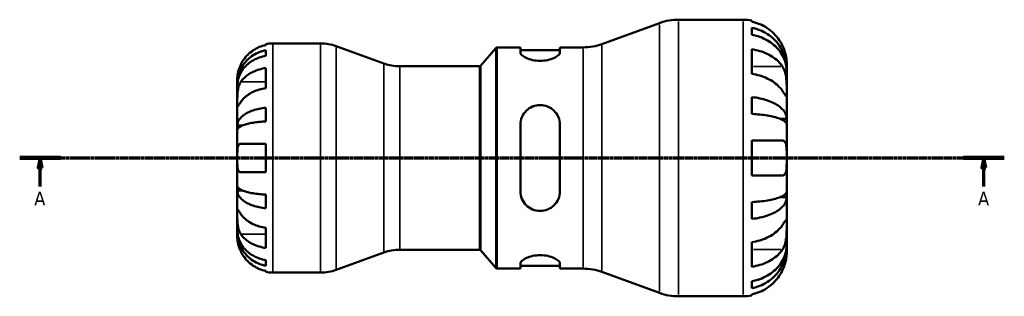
# Model space of a CAD drawing. Header units: millimetres. Extents: x 0 to 905, y 0 to 594.
# Tile 3 of 7: x 275 to 524, y 229 to 299. Entities that reach past the tile are written whole.
import ezdxf

# ---------------------------------------------------------------- set-up
doc = ezdxf.new("R2010")
doc.units = ezdxf.units.MM
doc.linetypes.add('CHAIN', pattern=[0.7087, 0.4724, -0.0591, 0.1181, -0.0591])
for name, color, linetype, lineweight in [('Section Line (ISO)', 7, 'CHAIN', 70), ('Visible (ISO)', 7, 'Continuous', 50), ('Visible Narrow (ISO)', 7, 'Continuous', 35)]:
    doc.layers.add(name, color=color, linetype=linetype, lineweight=lineweight)
doc.styles.add('Label Text (ISO)', font='tahoma.ttf')

# ---------------------------------------------------------------- blocks, each defined once
blk = doc.blocks.new('2dTransSection0')
at = {"layer": 'Section Line (ISO)', "linetype": 'CHAIN'}
blk.add_line((275.29, 264.1), (524.4, 264.1), dxfattribs=at)
at = {"layer": 'Section Line (ISO)', "linetype": 'Continuous', "lineweight": 140}
for p, q in [((275.29, 264.1), (285.61, 264.1)), ((514.08, 264.1), (524.4, 264.1))]:
    blk.add_line(p, q, dxfattribs=at)
at = {"layer": 'Section Line (ISO)', "linetype": 'Continuous'}
for p, q in [((280.45, 264.1), (279.95, 261.6)), ((280.45, 261.6), (280.45, 264.1)), ((280.95, 261.6), (280.45, 264.1)), ((519.24, 264.1), (518.74, 261.6)), ((519.24, 261.6), (519.24, 264.1)), ((519.74, 261.6), (519.24, 264.1)), ((279.95, 261.6), (280.95, 261.6)), ((280.45, 256.91), (280.45, 261.6)), ((518.74, 261.6), (519.74, 261.6)), ((519.24, 256.91), (519.24, 261.6))]:
    blk.add_line(p, q, dxfattribs=at)
at = {"layer": 'Section Line (ISO)', "linetype": 'Continuous', "flags": 128}
for points in [[(280.95, 261.6), (280.45, 264.1), (279.95, 261.6), (280.95, 261.6)], [(519.74, 261.6), (519.24, 264.1), (518.74, 261.6), (519.74, 261.6)]]:
    blk.add_lwpolyline(points, dxfattribs=at)
at = {"layer": 'Section Line (ISO)'}
for points in [[(280.95, 261.6), (280.45, 264.1), (279.95, 261.6), (280.95, 261.6)], [(519.74, 261.6), (519.24, 264.1), (518.74, 261.6), (519.74, 261.6)]]:
    blk.add_solid(points, dxfattribs=at)
at = {"layer": 'Section Line (ISO)', "char_height": 3.5, "attachment_point": 7, "style": 'Label Text (ISO)'}
for insert in [(278.96, 252.1), (517.75, 252.1)]:
    blk.add_mtext('A', dxfattribs=dict(at, insert=insert))

msp = doc.modelspace()

# ---------------------------------------------------------------- linework, layer by layer
at = {"layer": 'Visible (ISO)'}
for p, q in [((441.992, 299.096), (458.344, 299.096)), ((422.611, 292.94), (437.204, 298.252)), ((460.544, 298.874), (460.544, 298.594)), ((460.544, 297.038), (460.544, 295.273)), ((337.544, 292.688), (337.544, 292.914)), ((339.344, 293.096), (351.398, 293.096)), ((367.457, 287.996), (355.366, 292.396)), ((391.993, 287.475), (395.721, 291.917)), ((396.104, 292.096), (401.963, 292.096)), ((401.963, 292.096), (401.963, 290.806)), ((411.963, 292.096), (417.823, 292.096)), ((411.963, 290.806), (411.963, 292.096)), ((460.544, 291.601), (460.544, 285.379)), ((337.544, 289.948), (337.544, 291.381)), ((401.963, 291.396), (411.963, 291.396)), ((337.544, 281.768), (337.544, 286.859)), ((371.424, 287.296), (391.61, 287.296)), ((469.344, 286.563), (469.321, 286.563)), ((469.344, 286.563), (469.344, 288.096)), ((469.344, 285.951), (469.344, 286.563)), ((330.344, 282.809), (330.344, 284.096)), ((469.344, 281.067), (469.344, 285.951)), ((330.344, 282.319), (330.344, 282.809)), ((330.344, 282.809), (330.361, 282.809)), ((330.344, 278.238), (330.344, 282.319)), ((460.544, 279.506), (460.544, 275.245)), ((469.344, 274.014), (469.344, 281.067)), ((330.344, 272.337), (330.344, 278.238)), ((337.544, 273.371), (337.544, 276.831)), ((330.344, 271.154), (330.344, 272.337)), ((330.344, 272.337), (331.669, 272.337)), ((401.963, 272.496), (401.963, 255.696)), ((411.963, 255.696), (411.963, 272.496)), ((469.344, 274.014), (467.642, 274.014)), ((469.344, 272.536), (469.344, 274.014)), ((469.344, 264.096), (469.344, 272.536)), ((330.344, 264.096), (330.344, 271.154)), ((337.544, 260.496), (337.544, 267.696)), ((460.544, 268.496), (460.544, 259.696)), ((330.344, 257.038), (330.344, 264.096)), ((469.344, 255.656), (469.344, 264.096)), ((330.344, 255.855), (330.344, 257.038)), ((330.344, 249.954), (330.344, 255.855)), ((330.344, 255.855), (331.669, 255.855)), ((337.544, 251.361), (337.544, 254.821)), ((469.344, 254.178), (467.642, 254.178)), ((469.344, 254.178), (469.344, 255.656)), ((469.344, 247.125), (469.344, 254.178)), ((460.544, 252.947), (460.544, 248.686)), ((330.344, 245.873), (330.344, 249.954)), ((469.344, 242.241), (469.344, 247.125)), ((330.344, 245.383), (330.344, 245.873)), ((330.344, 244.096), (330.344, 245.383)), ((330.344, 245.383), (330.361, 245.383)), ((337.544, 241.333), (337.544, 246.424)), ((460.544, 242.813), (460.544, 236.591)), ((469.344, 241.629), (469.344, 242.241)), ((367.457, 240.196), (355.366, 235.796)), ((371.424, 240.896), (391.61, 240.896)), ((391.993, 240.717), (395.721, 236.275)), ((469.344, 241.629), (469.321, 241.629)), ((469.344, 240.096), (469.344, 241.629)), ((337.544, 236.811), (337.544, 238.244)), ((401.963, 237.386), (401.963, 236.096)), ((401.963, 236.796), (411.963, 236.796)), ((411.963, 236.096), (411.963, 237.386)), ((337.544, 235.278), (337.544, 235.504)), ((339.344, 235.096), (351.398, 235.096)), ((396.104, 236.096), (401.963, 236.096)), ((411.963, 236.096), (417.823, 236.096)), ((422.611, 235.252), (437.204, 229.94)), ((460.544, 232.919), (460.544, 231.154)), ((460.544, 229.598), (460.544, 229.318)), ((441.992, 229.096), (458.344, 229.096))]:
    msp.add_line(p, q, dxfattribs=at)
for centre, radius, start, end in [((441.992, 285.096), 14, 90, 110), ((458.344, 288.096), 11, 78.46304, 90), ((339.344, 284.096), 9, 90, 101.53696), ((351.398, 281.496), 11.6, 70, 90), ((396.104, 291.596), 0.5, 90, 140), ((417.823, 306.096), 14, 270, 290), ((371.424, 298.896), 11.6, 250, 270), ((391.61, 287.796), 0.5, 270, 320), ((371.424, 229.296), 11.6, 90, 110), ((391.61, 240.396), 0.5, 40, 90), ((339.344, 244.096), 9, 258.46304, 270), ((351.398, 246.696), 11.6, 270, 290), ((396.104, 236.596), 0.5, 220, 270), ((417.823, 222.096), 14, 70, 90), ((441.992, 243.096), 14, 250, 270), ((458.344, 240.096), 11, 270, 281.53696)]:
    msp.add_arc(centre, radius, start, end, dxfattribs=at)
for points, knots in [([(468.27, 292.496), (468.048, 292.968), (467.78, 293.447), (467.065, 294.524), (466.586, 295.101), (465.625, 296.068), (465.054, 296.546), (463.824, 297.372), (463.165, 297.719), (461.931, 298.233), (461.246, 298.45), (460.544, 298.594)], [5.41538123, 5.41538123, 5.41538123, 5.41538123, 5.56570892, 5.56570892, 5.77094777, 5.77094777, 5.97473795, 5.97473795, 6.17852813, 6.17852813, 6.37575318, 6.37575318, 6.37575318, 6.37575318]), ([(460.544, 297.038), (461.249, 296.898), (461.938, 296.688), (463.175, 296.191), (463.834, 295.856), (465.065, 295.059), (465.636, 294.597), (466.597, 293.665), (467.074, 293.11), (467.897, 291.914), (468.243, 291.274), (468.764, 290.054), (468.987, 289.361), (469.276, 287.947), (469.344, 287.224), (469.344, 286.563)], [0.2086894, 0.2086894, 0.2086894, 0.2086894, 0.4068191, 0.4068191, 0.6105047, 0.6105047, 0.8141903, 0.8141903, 1.0183563, 1.0183563, 1.2225224, 1.2225224, 1.4274572, 1.4274572, 1.6323921, 1.6323921, 1.6323921, 1.6323921]), ([(469.344, 285.951), (469.344, 286.539), (469.276, 287.182), (468.987, 288.441), (468.764, 289.057), (468.243, 290.143), (467.897, 290.713), (467.074, 291.777), (466.597, 292.271), (465.636, 293.1), (465.065, 293.512), (463.834, 294.221), (463.175, 294.52), (461.938, 294.962), (461.249, 295.149), (460.544, 295.273)], [4.9060074, 4.9060074, 4.9060074, 4.9060074, 5.1109422, 5.1109422, 5.3158771, 5.3158771, 5.5200431, 5.5200431, 5.7242091, 5.7242091, 5.9278948, 5.9278948, 6.1315804, 6.1315804, 6.32971, 6.32971, 6.32971, 6.32971]), ([(337.544, 292.688), (336.969, 292.57), (336.408, 292.393), (335.398, 291.973), (334.859, 291.689), (333.853, 291.013), (333.386, 290.621), (332.599, 289.831), (332.207, 289.358), (331.622, 288.476), (331.402, 288.084), (331.219, 287.696)], [0.17075309, 0.17075309, 0.17075309, 0.17075309, 0.33215152, 0.33215152, 0.49888818, 0.49888818, 0.66562485, 0.66562485, 0.83351137, 0.83351137, 0.95687373, 0.95687373, 0.95687373, 0.95687373]), ([(460.544, 291.601), (461.246, 291.499), (461.931, 291.346), (463.165, 290.983), (463.824, 290.737), (465.054, 290.153), (465.625, 289.815), (466.586, 289.131), (467.065, 288.723), (467.78, 287.961), (468.048, 287.623), (468.27, 287.289)], [0.20869846, 0.20869846, 0.20869846, 0.20869846, 0.40592351, 0.40592351, 0.60971369, 0.60971369, 0.81350387, 0.81350387, 1.01874272, 1.01874272, 1.1690704, 1.1690704, 1.1690704, 1.1690704]), ([(469.344, 288.096), (469.344, 288.096), (469.344, 288.135), (469.342, 288.292), (469.339, 288.414), (469.314, 288.829), (469.282, 289.175), (469.155, 289.906), (469.079, 290.254), (468.872, 290.988), (468.745, 291.367), (468.495, 292), (468.387, 292.25), (468.27, 292.496)], [0, 0, 0, 0, 0.10089253, 0.10089253, 0.20762486, 0.20762486, 0.37562591, 0.37562591, 0.50228064, 0.50228064, 0.62709259, 0.62709259, 0.70904408, 0.70904408, 0.70904408, 0.70904408]), ([(330.344, 282.809), (330.344, 283.35), (330.398, 283.94), (330.635, 285.097), (330.817, 285.663), (331.242, 286.661), (331.524, 287.184), (332.197, 288.162), (332.587, 288.616), (333.372, 289.379), (333.84, 289.758), (334.847, 290.411), (335.387, 290.686), (336.4, 291.094), (336.965, 291.266), (337.544, 291.381)], [4.0142513, 4.0142513, 4.0142513, 4.0142513, 4.1817861, 4.1817861, 4.3493209, 4.3493209, 4.5162129, 4.5162129, 4.683105, 4.683105, 4.8499282, 4.8499282, 5.0167515, 5.0167515, 5.1791755, 5.1791755, 5.1791755, 5.1791755]), ([(337.544, 289.948), (336.965, 289.846), (336.4, 289.692), (335.387, 289.33), (334.847, 289.085), (333.84, 288.503), (333.372, 288.166), (332.587, 287.487), (332.197, 287.083), (331.524, 286.213), (331.242, 285.747), (330.817, 284.859), (330.635, 284.355), (330.398, 283.326), (330.344, 282.8), (330.344, 282.319)], [0.1707525, 0.1707525, 0.1707525, 0.1707525, 0.3331765, 0.3331765, 0.4999998, 0.4999998, 0.6668231, 0.6668231, 0.8337151, 0.8337151, 1.0006071, 1.0006071, 1.1681419, 1.1681419, 1.3356767, 1.3356767, 1.3356767, 1.3356767]), ([(411.963, 290.806), (411.963, 290.603), (411.831, 290.36), (411.303, 289.864), (410.906, 289.612), (410.015, 289.202), (409.469, 289.013), (408.259, 288.752), (407.594, 288.681), (406.32, 288.681), (405.642, 288.755), (404.412, 289.026), (403.86, 289.221), (402.982, 289.635), (402.6, 289.883), (402.091, 290.369), (401.963, 290.607), (401.963, 290.806)], [0.7639509, 0.7639509, 0.7639509, 0.7639509, 0.9672724, 0.9672724, 1.170594, 1.170594, 1.3597078, 1.3597078, 1.5488216, 1.5488216, 1.7420002, 1.7420002, 1.9351787, 1.9351787, 2.1344591, 2.1344591, 2.3337395, 2.3337395, 2.3337395, 2.3337395]), ([(331.219, 287.696), (331.152, 287.553), (331.088, 287.409), (330.938, 287.049), (330.858, 286.835), (330.709, 286.394), (330.643, 286.17), (330.509, 285.644), (330.455, 285.358), (330.373, 284.795), (330.357, 284.546), (330.342, 284.19), (330.344, 284.096), (330.344, 284.096)], [-0.57647647, -0.57647647, -0.57647647, -0.57647647, -0.52968676, -0.52968676, -0.46054026, -0.46054026, -0.38562403, -0.38562403, -0.27730827, -0.27730827, -0.14258086, -0.14258086, 0, 0, 0, 0]), ([(331.219, 283.329), (331.402, 283.603), (331.622, 283.881), (332.207, 284.505), (332.599, 284.839), (333.386, 285.398), (333.853, 285.675), (334.859, 286.153), (335.398, 286.353), (336.408, 286.65), (336.969, 286.776), (337.544, 286.859)], [4.42788405, 4.42788405, 4.42788405, 4.42788405, 4.5512464, 4.5512464, 4.71913293, 4.71913293, 4.88586959, 4.88586959, 5.05260626, 5.05260626, 5.21400469, 5.21400469, 5.21400469, 5.21400469]), ([(468.27, 287.289), (468.344, 287.179), (468.414, 287.062), (468.599, 286.72), (468.705, 286.482), (468.896, 285.96), (468.978, 285.677), (469.141, 284.97), (469.207, 284.541), (469.307, 283.557), (469.327, 283.013), (469.346, 281.966), (469.344, 281.478), (469.344, 281.067)], [-0.70897489, -0.70897489, -0.70897489, -0.70897489, -0.65724363, -0.65724363, -0.56606853, -0.56606853, -0.47146198, -0.47146198, -0.34014371, -0.34014371, -0.17449886, -0.17449886, 0, 0, 0, 0]), ([(468.27, 281.067), (468.048, 281.401), (467.78, 281.739), (467.065, 282.5), (466.586, 282.909), (465.625, 283.592), (465.054, 283.931), (463.824, 284.515), (463.165, 284.76), (461.931, 285.123), (461.246, 285.277), (460.544, 285.379)], [5.41538123, 5.41538123, 5.41538123, 5.41538123, 5.56570892, 5.56570892, 5.77094777, 5.77094777, 5.97473795, 5.97473795, 6.17852813, 6.17852813, 6.37575318, 6.37575318, 6.37575318, 6.37575318]), ([(330.344, 278.238), (330.344, 278.421), (330.343, 278.624), (330.345, 279.075), (330.347, 279.325), (330.362, 279.953), (330.38, 280.338), (330.456, 281.092), (330.511, 281.453), (330.649, 282.038), (330.717, 282.268), (330.874, 282.692), (330.962, 282.887), (331.11, 283.158), (331.164, 283.246), (331.219, 283.329)], [0, 0, 0, 0, 0.07774953, 0.07774953, 0.16081914, 0.16081914, 0.27783798, 0.27783798, 0.3882896, 0.3882896, 0.46542959, 0.46542959, 0.54035429, 0.54035429, 0.57953204, 0.57953204, 0.57953204, 0.57953204]), ([(337.544, 281.768), (336.966, 281.684), (336.401, 281.558), (335.388, 281.259), (334.847, 281.057), (333.839, 280.576), (333.372, 280.298), (332.587, 279.738), (332.197, 279.404), (331.617, 278.784), (331.4, 278.509), (331.219, 278.238)], [0.1707715, 0.1707715, 0.1707715, 0.1707715, 0.33310322, 0.33310322, 0.50032131, 0.50032131, 0.6675394, 0.6675394, 0.83495179, 0.83495179, 0.95687108, 0.95687108, 0.95687108, 0.95687108]), ([(460.544, 279.506), (461.249, 279.433), (461.938, 279.322), (463.175, 279.062), (463.834, 278.886), (465.065, 278.468), (465.636, 278.226), (466.597, 277.738), (467.074, 277.446), (467.897, 276.82), (468.243, 276.484), (468.764, 275.844), (468.987, 275.481), (469.276, 274.74), (469.344, 274.361), (469.344, 274.014)], [0.2086894, 0.2086894, 0.2086894, 0.2086894, 0.4068191, 0.4068191, 0.6105047, 0.6105047, 0.8141903, 0.8141903, 1.0183563, 1.0183563, 1.2225224, 1.2225224, 1.4274572, 1.4274572, 1.6323921, 1.6323921, 1.6323921, 1.6323921]), ([(469.344, 281.067), (469.344, 280.844), (469.344, 280.645), (469.342, 280.293), (469.34, 280.144), (469.321, 279.872), (469.3, 279.787), (469.207, 279.77), (469.139, 279.83), (468.972, 280.038), (468.889, 280.153), (468.698, 280.429), (468.59, 280.588), (468.408, 280.861), (468.34, 280.962), (468.27, 281.067)], [0, 0, 0, 0, 0.09459356, 0.09459356, 0.19565706, 0.19565706, 0.33860941, 0.33860941, 0.4734345, 0.4734345, 0.56761186, 0.56761186, 0.65912852, 0.65912852, 0.70839531, 0.70839531, 0.70839531, 0.70839531]), ([(331.219, 278.238), (331.16, 278.149), (331.104, 278.065), (330.953, 277.84), (330.866, 277.711), (330.71, 277.485), (330.643, 277.392), (330.509, 277.226), (330.455, 277.178), (330.374, 277.191), (330.357, 277.283), (330.342, 277.635), (330.344, 277.902), (330.344, 278.238)], [-0.58004807, -0.58004807, -0.58004807, -0.58004807, -0.5384523, -0.5384523, -0.46383793, -0.46383793, -0.3862639, -0.3862639, -0.27840269, -0.27840269, -0.14277912, -0.14277912, 0, 0, 0, 0]), ([(330.344, 272.337), (330.344, 272.621), (330.398, 272.931), (330.635, 273.538), (330.818, 273.835), (331.244, 274.358), (331.527, 274.633), (332.2, 275.146), (332.591, 275.384), (333.377, 275.783), (333.844, 275.982), (334.851, 276.324), (335.39, 276.467), (336.403, 276.68), (336.966, 276.771), (337.544, 276.831)], [4.0142509, 4.0142509, 4.0142509, 4.0142509, 4.1819549, 4.1819549, 4.3496588, 4.3496588, 4.5167189, 4.5167189, 4.6837789, 4.6837789, 4.8504333, 4.8504333, 5.0170876, 5.0170876, 5.1791816, 5.1791816, 5.1791816, 5.1791816]), ([(401.963, 272.496), (401.963, 273.143), (402.096, 273.824), (402.624, 275.071), (403.021, 275.637), (403.912, 276.502), (404.458, 276.872), (405.668, 277.369), (406.333, 277.496), (406.963, 277.496), (407.594, 277.496), (408.259, 277.369), (409.469, 276.872), (410.015, 276.502), (410.906, 275.637), (411.303, 275.071), (411.831, 273.824), (411.963, 273.143), (411.963, 272.496)], [-0.7848707, -0.7848707, -0.7848707, -0.7848707, -0.5815492, -0.5815492, -0.3782276, -0.3782276, -0.1891138, -0.1891138, 0, 0, 0, 0.1891138, 0.1891138, 0.3782276, 0.3782276, 0.5815492, 0.5815492, 0.7848707, 0.7848707, 0.7848707, 0.7848707]), ([(469.344, 272.536), (469.344, 272.707), (469.276, 272.894), (468.987, 273.26), (468.764, 273.439), (468.243, 273.755), (467.897, 273.92), (467.074, 274.229), (466.597, 274.373), (465.636, 274.614), (465.065, 274.733), (463.834, 274.94), (463.175, 275.026), (461.938, 275.155), (461.249, 275.209), (460.544, 275.245)], [4.9060074, 4.9060074, 4.9060074, 4.9060074, 5.1109422, 5.1109422, 5.3158771, 5.3158771, 5.5200431, 5.5200431, 5.7242091, 5.7242091, 5.9278948, 5.9278948, 6.1315804, 6.1315804, 6.32971, 6.32971, 6.32971, 6.32971]), ([(337.544, 273.371), (336.965, 273.342), (336.4, 273.297), (335.387, 273.192), (334.847, 273.121), (333.84, 272.952), (333.372, 272.854), (332.587, 272.656), (332.197, 272.539), (331.524, 272.286), (331.242, 272.151), (330.817, 271.893), (330.635, 271.746), (330.398, 271.447), (330.344, 271.294), (330.344, 271.154)], [0.1707525, 0.1707525, 0.1707525, 0.1707525, 0.3331765, 0.3331765, 0.4999998, 0.4999998, 0.6668231, 0.6668231, 0.8337151, 0.8337151, 1.0006071, 1.0006071, 1.1681419, 1.1681419, 1.3356767, 1.3356767, 1.3356767, 1.3356767]), ([(330.344, 264.096), (330.344, 264.389), (330.343, 264.68), (330.346, 265.277), (330.349, 265.577), (330.375, 266.261), (330.407, 266.615), (330.521, 267.099), (330.583, 267.26), (330.716, 267.465), (330.774, 267.529), (330.901, 267.622), (330.967, 267.654), (331.096, 267.688), (331.156, 267.696), (331.219, 267.696)], [0, 0, 0, 0, 0.08783311, 0.08783311, 0.18435408, 0.18435408, 0.32279749, 0.32279749, 0.41754463, 0.41754463, 0.47774931, 0.47774931, 0.53276241, 0.53276241, 0.57681269, 0.57681269, 0.57681269, 0.57681269]), ([(331.219, 267.696), (331.402, 267.696), (331.622, 267.696), (332.207, 267.696), (332.599, 267.696), (333.386, 267.696), (333.853, 267.696), (334.859, 267.696), (335.398, 267.696), (336.408, 267.696), (336.969, 267.696), (337.544, 267.696)], [4.42788405, 4.42788405, 4.42788405, 4.42788405, 4.5512464, 4.5512464, 4.71913293, 4.71913293, 4.88586959, 4.88586959, 5.05260626, 5.05260626, 5.21400469, 5.21400469, 5.21400469, 5.21400469]), ([(460.544, 268.496), (461.246, 268.496), (461.931, 268.496), (463.165, 268.496), (463.824, 268.496), (465.054, 268.496), (465.625, 268.496), (466.586, 268.496), (467.065, 268.496), (467.78, 268.496), (468.048, 268.496), (468.27, 268.496)], [0.20869846, 0.20869846, 0.20869846, 0.20869846, 0.40592351, 0.40592351, 0.60971369, 0.60971369, 0.81350387, 0.81350387, 1.01874272, 1.01874272, 1.1690704, 1.1690704, 1.1690704, 1.1690704]), ([(468.27, 268.496), (468.353, 268.496), (468.431, 268.486), (468.615, 268.432), (468.715, 268.376), (468.898, 268.206), (468.978, 268.089), (469.141, 267.734), (469.207, 267.468), (469.307, 266.759), (469.327, 266.296), (469.346, 265.252), (469.344, 264.677), (469.344, 264.096)], [-0.70472633, -0.70472633, -0.70472633, -0.70472633, -0.64778374, -0.64778374, -0.56216856, -0.56216856, -0.47065316, -0.47065316, -0.33884969, -0.33884969, -0.17426337, -0.17426337, 0, 0, 0, 0]), ([(331.219, 260.496), (331.218, 260.496), (331.216, 260.496), (331.125, 260.497), (331.042, 260.512), (330.899, 260.571), (330.837, 260.612), (330.712, 260.729), (330.653, 260.813), (330.514, 261.094), (330.455, 261.326), (330.373, 261.926), (330.357, 262.3), (330.342, 263.149), (330.344, 263.62), (330.344, 264.096)], [-0.58332629, -0.58332629, -0.58332629, -0.58332629, -0.58206847, -0.58206847, -0.51861604, -0.51861604, -0.4628074, -0.4628074, -0.39473272, -0.39473272, -0.27692423, -0.27692423, -0.14288351, -0.14288351, 0, 0, 0, 0]), ([(469.344, 264.096), (469.344, 263.762), (469.344, 263.43), (469.342, 262.753), (469.339, 262.414), (469.314, 261.585), (469.28, 261.134), (469.152, 260.506), (469.079, 260.293), (468.911, 260.004), (468.827, 259.908), (468.633, 259.767), (468.522, 259.723), (468.359, 259.699), (468.315, 259.696), (468.27, 259.696)], [-3.05421248, -3.05421248, -3.05421248, -3.05421248, -2.95408771, -2.95408771, -2.8458866, -2.8458866, -2.67373278, -2.67373278, -2.55359201, -2.55359201, -2.46484824, -2.46484824, -2.37395921, -2.37395921, -2.34193516, -2.34193516, -2.34193516, -2.34193516]), ([(337.544, 260.496), (336.969, 260.496), (336.408, 260.496), (335.398, 260.496), (334.859, 260.496), (333.853, 260.496), (333.386, 260.496), (332.599, 260.496), (332.207, 260.496), (331.622, 260.496), (331.402, 260.496), (331.219, 260.496)], [0.17075309, 0.17075309, 0.17075309, 0.17075309, 0.33215152, 0.33215152, 0.49888818, 0.49888818, 0.66562485, 0.66562485, 0.83351137, 0.83351137, 0.95687373, 0.95687373, 0.95687373, 0.95687373]), ([(468.27, 259.696), (468.048, 259.696), (467.78, 259.696), (467.065, 259.696), (466.586, 259.696), (465.625, 259.696), (465.054, 259.696), (463.824, 259.696), (463.165, 259.696), (461.931, 259.696), (461.246, 259.696), (460.544, 259.696)], [5.41538123, 5.41538123, 5.41538123, 5.41538123, 5.56570892, 5.56570892, 5.77094777, 5.77094777, 5.97473795, 5.97473795, 6.17852813, 6.17852813, 6.37575318, 6.37575318, 6.37575318, 6.37575318]), ([(330.344, 257.038), (330.344, 256.898), (330.398, 256.745), (330.635, 256.445), (330.818, 256.299), (331.244, 256.041), (331.527, 255.905), (332.2, 255.652), (332.591, 255.535), (333.377, 255.337), (333.844, 255.24), (334.851, 255.071), (335.39, 255), (336.403, 254.895), (336.966, 254.85), (337.544, 254.821)], [4.0142509, 4.0142509, 4.0142509, 4.0142509, 4.1819549, 4.1819549, 4.3496588, 4.3496588, 4.5167189, 4.5167189, 4.6837789, 4.6837789, 4.8504333, 4.8504333, 5.0170876, 5.0170876, 5.1791816, 5.1791816, 5.1791816, 5.1791816]), ([(337.544, 251.361), (336.966, 251.421), (336.403, 251.512), (335.39, 251.725), (334.851, 251.868), (333.844, 252.21), (333.377, 252.409), (332.591, 252.808), (332.2, 253.046), (331.527, 253.559), (331.244, 253.834), (330.818, 254.357), (330.635, 254.654), (330.398, 255.261), (330.344, 255.571), (330.344, 255.855)], [0.1707461, 0.1707461, 0.1707461, 0.1707461, 0.33284, 0.33284, 0.4994944, 0.4994944, 0.6661487, 0.6661487, 0.8332087, 0.8332087, 1.0002688, 1.0002688, 1.1679728, 1.1679728, 1.3356767, 1.3356767, 1.3356767, 1.3356767]), ([(411.963, 255.696), (411.963, 255.049), (411.831, 254.368), (411.303, 253.121), (410.906, 252.555), (410.015, 251.69), (409.469, 251.32), (408.259, 250.823), (407.594, 250.696), (406.32, 250.696), (405.642, 250.828), (404.412, 251.344), (403.86, 251.728), (402.982, 252.606), (402.6, 253.166), (402.091, 254.393), (401.963, 255.062), (401.963, 255.696)], [0.7639509, 0.7639509, 0.7639509, 0.7639509, 0.9672724, 0.9672724, 1.170594, 1.170594, 1.3597078, 1.3597078, 1.5488216, 1.5488216, 1.7420002, 1.7420002, 1.9351787, 1.9351787, 2.1344591, 2.1344591, 2.3337395, 2.3337395, 2.3337395, 2.3337395]), ([(460.544, 252.947), (461.249, 252.983), (461.938, 253.037), (463.175, 253.166), (463.834, 253.252), (465.065, 253.459), (465.636, 253.578), (466.597, 253.819), (467.074, 253.963), (467.897, 254.272), (468.243, 254.437), (468.764, 254.753), (468.987, 254.932), (469.276, 255.298), (469.344, 255.485), (469.344, 255.656)], [0.2086894, 0.2086894, 0.2086894, 0.2086894, 0.4068191, 0.4068191, 0.6105047, 0.6105047, 0.8141903, 0.8141903, 1.0183563, 1.0183563, 1.2225224, 1.2225224, 1.4274572, 1.4274572, 1.6323921, 1.6323921, 1.6323921, 1.6323921]), ([(469.344, 254.178), (469.344, 253.831), (469.276, 253.452), (468.987, 252.711), (468.764, 252.348), (468.243, 251.708), (467.897, 251.372), (467.074, 250.745), (466.597, 250.454), (465.636, 249.966), (465.065, 249.724), (463.834, 249.306), (463.175, 249.13), (461.938, 248.87), (461.249, 248.759), (460.544, 248.686)], [4.9060074, 4.9060074, 4.9060074, 4.9060074, 5.1109422, 5.1109422, 5.3158771, 5.3158771, 5.5200431, 5.5200431, 5.7242091, 5.7242091, 5.9278948, 5.9278948, 6.1315804, 6.1315804, 6.32971, 6.32971, 6.32971, 6.32971]), ([(331.219, 244.863), (331.16, 244.951), (331.104, 245.045), (330.953, 245.323), (330.866, 245.518), (330.71, 245.945), (330.643, 246.176), (330.509, 246.756), (330.455, 247.109), (330.374, 247.915), (330.357, 248.361), (330.342, 249.218), (330.344, 249.617), (330.344, 249.954)], [-0.58004807, -0.58004807, -0.58004807, -0.58004807, -0.5384523, -0.5384523, -0.46383793, -0.46383793, -0.3862639, -0.3862639, -0.27840269, -0.27840269, -0.14277912, -0.14277912, 0, 0, 0, 0]), ([(330.344, 249.954), (330.344, 250.137), (330.343, 250.3), (330.345, 250.589), (330.347, 250.711), (330.362, 250.933), (330.38, 251.002), (330.456, 251.014), (330.511, 250.964), (330.649, 250.792), (330.717, 250.697), (330.874, 250.47), (330.962, 250.339), (331.11, 250.117), (331.164, 250.037), (331.219, 249.954)], [0, 0, 0, 0, 0.07774953, 0.07774953, 0.16081914, 0.16081914, 0.27783798, 0.27783798, 0.3882896, 0.3882896, 0.46542959, 0.46542959, 0.54035429, 0.54035429, 0.57953204, 0.57953204, 0.57953204, 0.57953204]), ([(331.219, 249.954), (331.402, 249.68), (331.622, 249.402), (332.207, 248.778), (332.599, 248.444), (333.386, 247.885), (333.853, 247.608), (334.859, 247.131), (335.398, 246.93), (336.408, 246.633), (336.969, 246.507), (337.544, 246.424)], [4.42788405, 4.42788405, 4.42788405, 4.42788405, 4.5512464, 4.5512464, 4.71913293, 4.71913293, 4.88586959, 4.88586959, 5.05260626, 5.05260626, 5.21400469, 5.21400469, 5.21400469, 5.21400469]), ([(460.544, 242.813), (461.246, 242.915), (461.931, 243.069), (463.165, 243.432), (463.824, 243.677), (465.054, 244.261), (465.625, 244.6), (466.586, 245.283), (467.065, 245.692), (467.78, 246.453), (468.048, 246.791), (468.27, 247.125)], [0.20869846, 0.20869846, 0.20869846, 0.20869846, 0.40592351, 0.40592351, 0.60971369, 0.60971369, 0.81350387, 0.81350387, 1.01874272, 1.01874272, 1.1690704, 1.1690704, 1.1690704, 1.1690704]), ([(468.27, 247.125), (468.344, 247.236), (468.414, 247.341), (468.599, 247.617), (468.705, 247.774), (468.896, 248.048), (468.978, 248.162), (469.141, 248.363), (469.207, 248.421), (469.307, 248.405), (469.327, 248.293), (469.346, 247.862), (469.344, 247.537), (469.344, 247.125)], [-0.70897489, -0.70897489, -0.70897489, -0.70897489, -0.65724363, -0.65724363, -0.56606853, -0.56606853, -0.47146198, -0.47146198, -0.34014371, -0.34014371, -0.17449886, -0.17449886, 0, 0, 0, 0]), ([(469.344, 247.125), (469.344, 246.902), (469.344, 246.656), (469.342, 246.107), (469.34, 245.804), (469.321, 245.038), (469.3, 244.568), (469.207, 243.647), (469.139, 243.207), (468.972, 242.492), (468.889, 242.211), (468.698, 241.692), (468.59, 241.454), (468.408, 241.119), (468.34, 241.008), (468.27, 240.903)], [0, 0, 0, 0, 0.09459356, 0.09459356, 0.19565706, 0.19565706, 0.33860941, 0.33860941, 0.4734345, 0.4734345, 0.56761186, 0.56761186, 0.65912852, 0.65912852, 0.70839531, 0.70839531, 0.70839531, 0.70839531]), ([(330.344, 245.873), (330.344, 245.392), (330.398, 244.866), (330.635, 243.837), (330.817, 243.333), (331.242, 242.445), (331.524, 241.979), (332.197, 241.109), (332.587, 240.705), (333.372, 240.026), (333.84, 239.689), (334.847, 239.107), (335.387, 238.862), (336.4, 238.5), (336.965, 238.346), (337.544, 238.244)], [4.0142513, 4.0142513, 4.0142513, 4.0142513, 4.1817861, 4.1817861, 4.3493209, 4.3493209, 4.5162129, 4.5162129, 4.683105, 4.683105, 4.8499282, 4.8499282, 5.0167515, 5.0167515, 5.1791755, 5.1791755, 5.1791755, 5.1791755]), ([(337.544, 236.811), (336.965, 236.926), (336.4, 237.098), (335.387, 237.506), (334.847, 237.781), (333.84, 238.434), (333.372, 238.813), (332.587, 239.576), (332.197, 240.03), (331.524, 241.008), (331.242, 241.531), (330.817, 242.529), (330.635, 243.095), (330.398, 244.252), (330.344, 244.842), (330.344, 245.383)], [0.1707525, 0.1707525, 0.1707525, 0.1707525, 0.3331765, 0.3331765, 0.4999998, 0.4999998, 0.6668231, 0.6668231, 0.8337151, 0.8337151, 1.0006071, 1.0006071, 1.1681419, 1.1681419, 1.3356767, 1.3356767, 1.3356767, 1.3356767]), ([(337.544, 241.333), (336.966, 241.417), (336.401, 241.543), (335.388, 241.842), (334.847, 242.044), (333.839, 242.524), (333.372, 242.803), (332.587, 243.363), (332.197, 243.697), (331.617, 244.317), (331.4, 244.592), (331.219, 244.863)], [0.1707715, 0.1707715, 0.1707715, 0.1707715, 0.33310322, 0.33310322, 0.50032131, 0.50032131, 0.6675394, 0.6675394, 0.83495179, 0.83495179, 0.95687108, 0.95687108, 0.95687108, 0.95687108]), ([(330.344, 244.096), (330.344, 244.096), (330.343, 244.063), (330.345, 243.928), (330.348, 243.821), (330.37, 243.463), (330.399, 243.17), (330.506, 242.575), (330.566, 242.308), (330.704, 241.816), (330.773, 241.6), (330.933, 241.157), (331.023, 240.931), (331.154, 240.636), (331.186, 240.566), (331.219, 240.496)], [-2.49913258, -2.49913258, -2.49913258, -2.49913258, -2.41505436, -2.41505436, -2.32384732, -2.32384732, -2.1841143, -2.1841143, -2.08674766, -2.08674766, -2.01440674, -2.01440674, -1.93994266, -1.93994266, -1.91637503, -1.91637503, -1.91637503, -1.91637503]), ([(460.544, 232.919), (461.249, 233.043), (461.938, 233.23), (463.175, 233.672), (463.834, 233.971), (465.065, 234.68), (465.636, 235.092), (466.597, 235.921), (467.074, 236.415), (467.897, 237.479), (468.243, 238.049), (468.764, 239.134), (468.987, 239.751), (469.276, 241.01), (469.344, 241.653), (469.344, 242.241)], [0.2086894, 0.2086894, 0.2086894, 0.2086894, 0.4068191, 0.4068191, 0.6105047, 0.6105047, 0.8141903, 0.8141903, 1.0183563, 1.0183563, 1.2225224, 1.2225224, 1.4274572, 1.4274572, 1.6323921, 1.6323921, 1.6323921, 1.6323921]), ([(331.219, 240.496), (331.402, 240.108), (331.622, 239.716), (332.207, 238.834), (332.599, 238.361), (333.386, 237.571), (333.853, 237.179), (334.859, 236.503), (335.398, 236.219), (336.408, 235.799), (336.969, 235.622), (337.544, 235.504)], [4.42788405, 4.42788405, 4.42788405, 4.42788405, 4.5512464, 4.5512464, 4.71913293, 4.71913293, 4.88586959, 4.88586959, 5.05260626, 5.05260626, 5.21400469, 5.21400469, 5.21400469, 5.21400469]), ([(401.963, 237.386), (401.963, 237.589), (402.096, 237.832), (402.624, 238.328), (403.021, 238.58), (403.912, 238.99), (404.458, 239.179), (405.668, 239.44), (406.333, 239.511), (406.963, 239.511), (407.607, 239.511), (408.285, 239.437), (409.515, 239.166), (410.067, 238.971), (410.945, 238.557), (411.327, 238.309), (411.836, 237.823), (411.963, 237.585), (411.963, 237.386)], [-0.7848707, -0.7848707, -0.7848707, -0.7848707, -0.5815492, -0.5815492, -0.3782276, -0.3782276, -0.1891138, -0.1891138, 0, 0, 0, 0.1931786, 0.1931786, 0.3863571, 0.3863571, 0.5856375, 0.5856375, 0.7849179, 0.7849179, 0.7849179, 0.7849179]), ([(469.344, 241.629), (469.344, 240.968), (469.276, 240.245), (468.987, 238.831), (468.764, 238.138), (468.243, 236.918), (467.897, 236.278), (467.074, 235.082), (466.597, 234.527), (465.636, 233.595), (465.065, 233.133), (463.834, 232.336), (463.175, 232.001), (461.938, 231.504), (461.249, 231.294), (460.544, 231.154)], [4.9060078, 4.9060078, 4.9060078, 4.9060078, 5.1109427, 5.1109427, 5.3158775, 5.3158775, 5.5200436, 5.5200436, 5.7242096, 5.7242096, 5.9278952, 5.9278952, 6.1315808, 6.1315808, 6.3297105, 6.3297105, 6.3297105, 6.3297105]), ([(468.27, 240.903), (468.048, 240.569), (467.78, 240.231), (467.065, 239.469), (466.586, 239.061), (465.625, 238.377), (465.054, 238.039), (463.824, 237.455), (463.165, 237.209), (461.931, 236.846), (461.246, 236.693), (460.544, 236.591)], [5.41538594, 5.41538594, 5.41538594, 5.41538594, 5.56571362, 5.56571362, 5.77095247, 5.77095247, 5.97474265, 5.97474265, 6.17853283, 6.17853283, 6.37575788, 6.37575788, 6.37575788, 6.37575788]), ([(468.27, 235.696), (468.353, 235.87), (468.431, 236.046), (468.615, 236.487), (468.715, 236.753), (468.898, 237.295), (468.978, 237.568), (469.141, 238.208), (469.207, 238.556), (469.307, 239.242), (469.327, 239.546), (469.346, 239.981), (469.344, 240.096), (469.344, 240.096)], [-0.70472633, -0.70472633, -0.70472633, -0.70472633, -0.64778374, -0.64778374, -0.56216856, -0.56216856, -0.47065316, -0.47065316, -0.33884969, -0.33884969, -0.17426337, -0.17426337, 0, 0, 0, 0]), ([(460.544, 229.598), (461.246, 229.742), (461.931, 229.959), (463.165, 230.473), (463.824, 230.82), (465.054, 231.646), (465.625, 232.124), (466.586, 233.091), (467.065, 233.668), (467.78, 234.745), (468.048, 235.224), (468.27, 235.696)], [0.20869846, 0.20869846, 0.20869846, 0.20869846, 0.40592351, 0.40592351, 0.60971369, 0.60971369, 0.81350387, 0.81350387, 1.01874272, 1.01874272, 1.1690704, 1.1690704, 1.1690704, 1.1690704])]:
    msp.add_open_spline(points, degree=3, knots=knots, dxfattribs=at)
at = {"layer": 'Visible Narrow (ISO)'}
for p, q in [((437.204, 230.361), (437.204, 297.831)), ((441.992, 298.665), (441.992, 229.527)), ((458.344, 229.527), (458.344, 298.665)), ((339.344, 235.453), (339.344, 292.739)), ((351.398, 235.453), (351.398, 292.739)), ((355.366, 292.048), (355.366, 236.144)), ((395.721, 236.617), (395.721, 291.575)), ((396.104, 291.751), (396.104, 236.441)), ((417.823, 236.441), (417.823, 291.751)), ((422.611, 292.585), (422.611, 235.607)), ((367.457, 240.491), (367.457, 287.701)), ((371.424, 287.01), (371.424, 241.182)), ((391.61, 241.182), (391.61, 287.01)), ((391.993, 287.187), (391.993, 241.005)), ((467.884, 287.289), (460.93, 287.289)), ((331.536, 283.329), (337.227, 283.329)), ((331.536, 244.863), (337.227, 244.863)), ((467.884, 240.903), (460.93, 240.903))]:
    msp.add_line(p, q, dxfattribs=at)

# ---------------------------------------------------------------- block references
at = {"layer": 'Section Line (ISO)'}
msp.add_blockref('2dTransSection0', (0, 0), dxfattribs=at)

doc.saveas('drawing.dxf')
